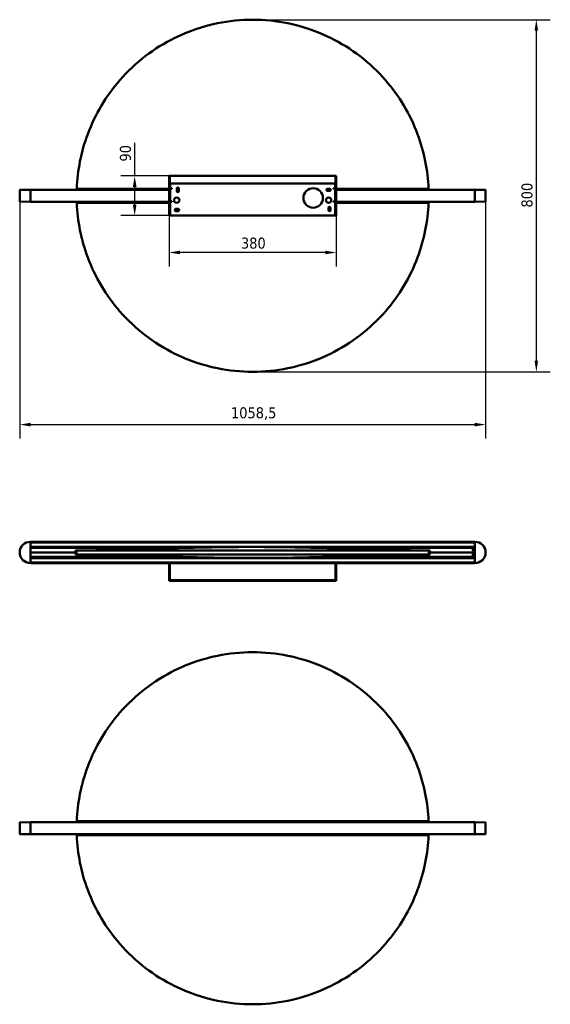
# Model space of a CAD drawing. Header units: millimetres. Extents: x 396 to 2742, y 163 to 2400.
# Tile 1 of 2: x 396 to 1601, y 163 to 2400. Entities that reach past the tile are written whole.
import ezdxf

# ---------------------------------------------------------------- set-up
doc = ezdxf.new("R2010")
doc.units = ezdxf.units.MM
doc.header["$LTSCALE"] = 10
doc.layers.add('Quota (ISO)', color=7, linetype='Continuous', lineweight=25)
doc.layers.add('Visibile (ISO)', color=7, linetype='Continuous', lineweight=50)
doc.styles.add('Testo nota (ISO)', font='tahoma.ttf')
doc.dimstyles.new('PENTA', dxfattribs={"dimscale": 10, "dimtxt": 2.5, "dimasz": 2.5, "dimexe": 3.175, "dimexo": 0, "dimgap": 0.762, "dimtad": 1, "dimrnd": 1e-08, "dimtxsty": 'Testo nota (ISO)', "dimcen": 0.09, "dimdle": 10, "dimclrd": 256, "dimclre": 256, "dimclrt": 256, "dimazin": 2, "dimtfac": 0.8, "dimtmove": 0, "dimatfit": 3, "dimfxl": 1, "dimtolj": 1, "dimlwd": -1, "dimlwe": -1, "dimarcsym": 0})

# ---------------------------------------------------------------- blocks, each defined once
blk = doc.blocks.new('*D7')
at = {"layer": 'Defpoints', "color": 0, "transparency": 16777216}
for p in [(734.9, 1954.8), (1114.9, 1954.8), (734.9, 1870.9)]:
    blk.add_point(p, dxfattribs=at)
at = {"layer": 'Quota (ISO)', "transparency": 16777216}
for p, q in [((734.9, 1954.8), (734.9, 1839.2)), ((1114.9, 1954.8), (1114.9, 1839.2)), ((1089.9, 1870.9), (759.9, 1870.9))]:
    blk.add_line(p, q, dxfattribs=at)
for points in [[(759.9, 1875.1), (759.9, 1866.8), (734.9, 1870.9)], [(1089.9, 1875.1), (1089.9, 1866.8), (1114.9, 1870.9)]]:
    blk.add_solid(points, dxfattribs=at)
at = {"layer": 'Quota (ISO)', "transparency": 16777216, "insert": (898.3, 1904.7), "char_height": 25, "attachment_point": 1, "style": 'Testo nota (ISO)'}
blk.add_mtext('\\A1;380', dxfattribs=at)
blk = doc.blocks.new('*D8')
at = {"layer": 'Defpoints', "color": 0, "transparency": 16777216}
for p in [(736.9, 2044.8), (656.9, 1954.8), (737.4, 1954.8)]:
    blk.add_point(p, dxfattribs=at)
at = {"layer": 'Quota (ISO)', "transparency": 16777216}
for p, q in [((656.9, 2044.8), (656.9, 2120.1)), ((736.9, 2044.8), (625.2, 2044.8)), ((656.9, 1979.8), (656.9, 2019.8)), ((737.4, 1954.8), (625.2, 1954.8))]:
    blk.add_line(p, q, dxfattribs=at)
for points in [[(652.7, 2019.8), (661.1, 2019.8), (656.9, 2044.8)], [(652.7, 1979.8), (661.1, 1979.8), (656.9, 1954.8)]]:
    blk.add_solid(points, dxfattribs=at)
at = {"layer": 'Quota (ISO)', "transparency": 16777216, "insert": (623.3, 2077.5), "char_height": 25, "attachment_point": 1, "rotation": 90, "style": 'Testo nota (ISO)'}
blk.add_mtext('\\A1;90', dxfattribs=at)
blk = doc.blocks.new('*D9')
at = {"layer": 'Defpoints', "color": 0, "transparency": 16777216}
for p in [(395.7, 1986.7), (1454.2, 1986.7), (1454.2, 1479.8)]:
    blk.add_point(p, dxfattribs=at)
at = {"layer": 'Quota (ISO)', "transparency": 16777216}
for p, q in [((395.7, 1986.7), (395.7, 1448.1)), ((1454.2, 1986.7), (1454.2, 1448.1)), ((420.7, 1479.8), (1429.2, 1479.8))]:
    blk.add_line(p, q, dxfattribs=at)
for points in [[(420.7, 1484), (420.7, 1475.7), (395.7, 1479.8)], [(1429.2, 1484), (1429.2, 1475.7), (1454.2, 1479.8)]]:
    blk.add_solid(points, dxfattribs=at)
at = {"layer": 'Quota (ISO)', "transparency": 16777216, "insert": (875.6, 1519.2), "char_height": 25, "attachment_point": 1, "style": 'Testo nota (ISO)'}
blk.add_mtext('\\A1;1058,5', dxfattribs=at)
blk = doc.blocks.new('*D10')
at = {"layer": 'Defpoints', "color": 0, "transparency": 16777216}
for p in [(924.9, 2399.8), (1569.4, 2399.8), (924.9, 1599.8)]:
    blk.add_point(p, dxfattribs=at)
at = {"layer": 'Quota (ISO)', "transparency": 16777216}
for p, q in [((924.9, 2399.8), (1601.1, 2399.8)), ((1569.4, 1624.8), (1569.4, 2374.8)), ((924.9, 1599.8), (1601.1, 1599.8))]:
    blk.add_line(p, q, dxfattribs=at)
for points in [[(1565.2, 2374.8), (1573.5, 2374.8), (1569.4, 2399.8)], [(1565.2, 1624.8), (1573.5, 1624.8), (1569.4, 1599.8)]]:
    blk.add_solid(points, dxfattribs=at)
at = {"layer": 'Quota (ISO)', "transparency": 16777216, "insert": (1535.6, 1973), "char_height": 25, "attachment_point": 1, "rotation": 90, "style": 'Testo nota (ISO)'}
blk.add_mtext('\\A1;800', dxfattribs=at)

msp = doc.modelspace()

# ---------------------------------------------------------------- linework, layer by layer
at = {"layer": 'Visibile (ISO)'}
for p, q in [((734.921, 2044.839), (734.921, 2044.296)), ((734.921, 2044.839), (736.421, 2044.839)), ((734.921, 2026.633), (734.921, 2044.296)), ((736.421, 2044.296), (736.421, 2044.839)), ((736.421, 2044.296), (736.421, 2026.633)), ((736.855, 2043.267), (736.855, 2044.695)), ((736.921, 2044.839), (1112.921, 2044.839)), ((736.921, 2044.296), (736.921, 2027.631)), ((1112.921, 2027.631), (1112.921, 2044.296)), ((1112.987, 2044.695), (1112.987, 2043.267)), ((1113.421, 2044.839), (1113.421, 2044.296)), ((1113.421, 2044.839), (1114.921, 2044.839)), ((1113.421, 2026.633), (1113.421, 2044.296)), ((1114.921, 2044.296), (1114.921, 2044.839)), ((1114.921, 2044.296), (1114.921, 2026.633)), ((395.919, 2013.229), (419.921, 2013.439)), ((419.921, 2013.439), (419.921, 2013.239)), ((419.921, 2013.439), (734.921, 2013.439)), ((734.921, 2026.633), (734.921, 1954.839)), ((736.421, 2026.633), (734.921, 2026.633)), ((736.421, 2026.633), (736.421, 1954.839)), ((1112.921, 2027.631), (736.921, 2027.631)), ((736.921, 2027.631), (736.921, 2026.403)), ((736.921, 2026.403), (738.512, 2026.403)), ((737.412, 2023.929), (737.412, 2023.339)), ((737.412, 2016.839), (737.412, 2023.339)), ((737.412, 2016.839), (741.162, 2016.839)), ((737.412, 1987.839), (737.412, 2015.339)), ((740.412, 2015.339), (737.412, 2015.339)), ((741.162, 2015.339), (740.412, 2015.339)), ((741.162, 2016.839), (741.162, 2015.339)), ((752.412, 2010.839), (752.412, 2015.839)), ((757.412, 2015.839), (757.412, 2010.839)), ((1094.912, 2015.839), (1099.912, 2015.839)), ((1108.662, 2016.839), (1112.412, 2016.839)), ((1108.662, 2015.339), (1108.662, 2016.839)), ((1109.412, 2015.339), (1108.662, 2015.339)), ((1109.412, 2015.339), (1112.412, 2015.339)), ((1111.313, 2026.403), (1112.921, 2026.403)), ((1112.412, 2023.339), (1112.412, 2023.929)), ((1112.412, 2023.339), (1112.412, 2016.839)), ((1112.412, 1987.839), (1112.412, 2015.339)), ((1112.921, 2026.403), (1112.921, 2027.631)), ((1113.421, 1954.839), (1113.421, 2026.633)), ((1114.921, 2026.633), (1113.421, 2026.633)), ((1114.921, 1954.839), (1114.921, 2026.633)), ((1114.921, 2013.439), (1429.921, 2013.439)), ((1429.921, 2013.439), (1429.921, 2013.239)), ((1429.921, 2013.439), (1453.923, 2013.229)), ((395.671, 1986.698), (395.671, 2012.979)), ((419.921, 1986.439), (419.921, 2013.239)), ((419.921, 2013.189), (419.921, 1986.489)), ((1099.912, 2010.839), (1094.912, 2010.839)), ((1429.921, 1986.439), (1429.921, 2013.239)), ((1429.921, 1986.489), (1429.921, 2013.189)), ((1454.171, 1986.698), (1454.171, 2012.979)), ((419.921, 1986.239), (395.919, 1986.448)), ((419.921, 1986.439), (419.921, 1986.239)), ((734.921, 1986.239), (419.921, 1986.239)), ((737.412, 1987.839), (740.412, 1987.839)), ((737.412, 1957.839), (737.412, 1986.339)), ((741.162, 1986.339), (737.412, 1986.339)), ((740.412, 1987.839), (741.162, 1987.839)), ((741.162, 1987.839), (741.162, 1986.339)), ((750.383, 1969.839), (755.383, 1969.839)), ((1096.912, 1967.339), (1096.912, 1972.339)), ((1101.912, 1972.339), (1101.912, 1967.339)), ((1108.662, 1987.839), (1109.412, 1987.839)), ((1108.662, 1986.339), (1108.662, 1987.839)), ((1112.412, 1986.339), (1108.662, 1986.339)), ((1112.412, 1987.839), (1109.412, 1987.839)), ((1112.412, 1986.339), (1112.412, 1957.839)), ((1429.921, 1986.239), (1114.921, 1986.239)), ((1453.923, 1986.448), (1429.921, 1986.239)), ((1429.921, 1986.439), (1429.921, 1986.239)), ((736.421, 1954.839), (734.921, 1954.839)), ((737.412, 1954.839), (736.421, 1954.839)), ((737.412, 1957.839), (737.412, 1954.839)), ((1112.412, 1954.839), (737.412, 1954.839)), ((755.383, 1964.839), (750.383, 1964.839)), ((1112.412, 1954.839), (1112.412, 1957.839)), ((1112.412, 1954.839), (1113.421, 1954.839)), ((1113.421, 1954.839), (1114.921, 1954.839)), ((419.921, 1213.595), (419.921, 1213.395)), ((419.921, 1213.595), (1429.921, 1213.595)), ((419.921, 1213.395), (419.921, 1212.399)), ((419.921, 1165.345), (419.921, 1213.345)), ((1429.921, 1212.199), (419.921, 1212.199)), ((1429.921, 1213.595), (1429.921, 1213.395)), ((1429.921, 1213.395), (1429.921, 1212.399)), ((1429.921, 1213.345), (1429.921, 1165.345)), ((419.921, 1201.991), (1429.921, 1201.991)), ((419.921, 1201.791), (419.921, 1200.535)), ((797.313, 1200.335), (419.921, 1200.335)), ((421.067, 1200.085), (419.921, 1200.095)), ((419.921, 1189.585), (522.421, 1189.585)), ((419.921, 1189.585), (522.421, 1189.585)), ((786.085, 1200.085), (420.921, 1200.085)), ((522.421, 1189.585), (522.421, 1193.085)), ((522.421, 1186.085), (522.421, 1189.585)), ((543.299, 1193.795), (522.717, 1193.795)), ((523.421, 1194.085), (559.106, 1194.085)), ((524.921, 1193.595), (525.241, 1193.595)), ((524.921, 1185.095), (524.921, 1193.595)), ((1429.921, 1200.335), (1052.532, 1200.335)), ((1428.921, 1200.085), (1063.76, 1200.085)), ((1290.743, 1194.085), (1326.421, 1194.085)), ((1327.125, 1193.795), (1306.546, 1193.795)), ((1324.601, 1193.595), (1324.921, 1193.595)), ((1324.921, 1185.095), (1324.921, 1193.595)), ((1326.921, 1193.085), (1326.921, 1189.585)), ((1326.921, 1189.585), (1327.421, 1189.585)), ((1326.921, 1189.585), (1326.921, 1186.085)), ((1326.921, 1189.585), (1327.421, 1189.585)), ((1327.421, 1193.085), (1327.421, 1189.585)), ((1327.421, 1189.585), (1327.421, 1186.085)), ((1327.421, 1189.585), (1429.921, 1189.585)), ((1327.421, 1189.585), (1429.921, 1189.585)), ((1425.576, 1194.718), (1424.26, 1194.73)), ((1429.921, 1200.095), (1428.775, 1200.085)), ((1429.921, 1201.791), (1429.921, 1200.535)), ((419.921, 1178.595), (429.723, 1178.68)), ((419.921, 1178.355), (797.317, 1178.355)), ((419.921, 1178.155), (419.921, 1176.899)), ((1429.921, 1176.699), (419.921, 1176.699)), ((419.921, 1166.491), (1429.921, 1166.491)), ((419.921, 1166.291), (419.921, 1165.295)), ((419.921, 1165.295), (419.921, 1165.095)), ((737.921, 1165.095), (419.921, 1165.095)), ((765.966, 1179.085), (420.921, 1179.085)), ((429.921, 1178.88), (429.921, 1179.085)), ((527.479, 1185.085), (523.421, 1185.085)), ((524.921, 1185.095), (525.241, 1185.095)), ((737.921, 1165.095), (737.921, 1164.635)), ((737.921, 1165.095), (738.884, 1165.095)), ((738.884, 1165.095), (1110.958, 1165.095)), ((1052.523, 1178.355), (1429.921, 1178.355)), ((1428.921, 1179.085), (1083.877, 1179.085)), ((1110.958, 1165.095), (1111.921, 1165.095)), ((1429.921, 1165.095), (1111.921, 1165.095)), ((1111.921, 1164.635), (1111.921, 1165.095)), ((1326.421, 1185.085), (1322.403, 1185.085)), ((1324.601, 1185.095), (1324.921, 1185.095)), ((1419.921, 1179.085), (1419.921, 1178.88)), ((1420.119, 1178.68), (1429.921, 1178.595)), ((1425.663, 1183.972), (1424.182, 1183.959)), ((1429.921, 1178.155), (1429.921, 1176.899)), ((1429.921, 1166.291), (1429.921, 1165.295)), ((1429.921, 1165.295), (1429.921, 1165.095)), ((734.921, 1162.095), (734.921, 1152.041)), ((736.421, 1162.095), (734.921, 1162.095)), ((734.921, 1152.041), (734.921, 1150.32)), ((734.921, 1125.095), (734.921, 1150.32)), ((736.421, 1162.095), (736.421, 1152.041)), ((736.421, 1150.32), (736.421, 1152.041)), ((736.421, 1150.32), (736.421, 1125.095)), ((736.855, 1151.125), (736.855, 1151.583)), ((736.921, 1162.095), (736.921, 1152.041)), ((736.921, 1150.32), (736.921, 1126.52)), ((1112.921, 1162.095), (1112.921, 1152.041)), ((1112.921, 1126.52), (1112.921, 1150.32)), ((1112.987, 1151.583), (1112.987, 1151.125)), ((1113.421, 1162.095), (1113.421, 1152.041)), ((1114.921, 1162.095), (1113.421, 1162.095)), ((1113.421, 1152.041), (1113.421, 1150.32)), ((1113.421, 1125.095), (1113.421, 1150.32)), ((1114.921, 1152.041), (1114.921, 1162.095)), ((1114.921, 1150.32), (1114.921, 1152.041)), ((1114.921, 1150.32), (1114.921, 1125.095)), ((736.421, 1125.095), (734.921, 1125.095)), ((1112.921, 1126.52), (736.921, 1126.52)), ((737.412, 1126.52), (737.412, 1125.566)), ((737.412, 1125.566), (737.412, 1125.153)), ((737.412, 1125.153), (737.412, 1125.095)), ((737.412, 1125.095), (1112.412, 1125.095)), ((1112.412, 1125.566), (1112.412, 1126.52)), ((1112.412, 1125.153), (1112.412, 1125.566)), ((1112.412, 1125.095), (1112.412, 1125.153)), ((1114.921, 1125.095), (1113.421, 1125.095)), ((395.671, 575.909), (395.671, 549.628)), ((395.919, 576.159), (419.921, 576.369)), ((419.921, 576.369), (419.921, 576.169)), ((419.921, 576.369), (1429.921, 576.369)), ((419.921, 549.369), (419.921, 576.169)), ((419.921, 576.119), (419.921, 549.419)), ((1429.921, 576.369), (1429.921, 576.169)), ((1429.921, 576.369), (1453.923, 576.159)), ((1429.921, 549.369), (1429.921, 576.169)), ((1429.921, 549.419), (1429.921, 576.119)), ((1454.171, 575.909), (1454.171, 549.628)), ((419.921, 549.169), (395.919, 549.378)), ((419.921, 549.369), (419.921, 549.169)), ((1429.921, 549.169), (419.921, 549.169)), ((1453.923, 549.378), (1429.921, 549.169)), ((1429.921, 549.369), (1429.921, 549.169))]:
    msp.add_line(p, q, dxfattribs=at)
for centre, radius in [((1062.412, 1994.839), 22.25), ((752.412, 1989.839), 6), ((1097.412, 1989.839), 6), ((1424.921, 1195.085), 0.75), ((1424.921, 1184.085), 0.75)]:
    msp.add_circle(centre, radius, dxfattribs=at)
for centre, radius, start, end in [((924.921, 1999.839), 400, 177.707557, 178.051568), ((754.912, 2015.839), 2.5, 0, 180), ((1094.912, 2013.339), 2.5, 90, 270), ((1099.912, 2013.339), 2.5, 270, 90), ((924.921, 1999.839), 400, 1.948432, 2.292443), ((395.921, 2012.979), 0.25, 90.5, 180), ((754.912, 2010.839), 2.5, 180, 0), ((1453.921, 2012.979), 0.25, 0, 89.5), ((395.921, 1986.698), 0.25, 180, 269.5), ((924.921, 1999.839), 400, 181.948432, 182.292443), ((750.383, 1967.339), 2.5, 90, 270), ((755.383, 1967.339), 2.5, 270, 90), ((1099.412, 1972.339), 2.5, 0, 180), ((924.921, 1999.839), 400, 357.707557, 358.051568), ((1453.921, 1986.698), 0.25, 270.5, 0), ((1099.412, 1967.339), 2.5, 180, 0), ((419.921, 1189.345), 24.25, 90, 270), ((1429.921, 1189.345), 24.25, 270, 90), ((420.921, 1199.085), 1, 90, 180), ((523.421, 1193.085), 1, 90, 180), ((523.421, 1186.085), 1, 180, 270), ((1325.921, 1186.085), 1, 270, 0), ((1326.421, 1193.085), 1, 0, 90), ((1326.421, 1186.085), 1, 270, 0), ((1325.921, 1193.085), 1, 0, 45.234915), ((1428.921, 1199.085), 1, 0, 90), ((420.921, 1180.085), 1, 180, 270), ((429.721, 1178.88), 0.2, 270.5, 0), ((1420.121, 1178.88), 0.2, 180, 269.5), ((1428.921, 1180.085), 1, 270, 0), ((395.921, 575.909), 0.25, 90.5, 180), ((924.921, 562.769), 400, 177.707558, 178.051568), ((924.921, 562.769), 400, 1.948432, 2.292444), ((1453.921, 575.909), 0.25, 0, 89.5), ((395.921, 549.628), 0.25, 180, 269.5), ((924.921, 562.769), 400, 181.948432, 182.292442), ((924.921, 562.769), 400, 357.707556, 358.051568), ((1453.921, 549.628), 0.25, 270.5, 0)]:
    msp.add_arc(centre, radius, start, end, dxfattribs=at)
for centre, ratio, start_param, end_param in [((742.412, 2024.608), 0.57357644, 2.43572862, 2.71451407), ((1107.412, 2024.608), 0.57357644, 0.42707859, 0.70586403), ((742.412, 1124.677), 0.81915204, 2.67493795, 2.71451407), ((1107.412, 1124.677), 0.81915204, 0.42707859, 0.4666547)]:
    msp.add_ellipse(centre, major_axis=(5, 0), ratio=ratio, start_param=start_param, end_param=end_param, dxfattribs=at)
for points, knots in [([(1324.601, 2015.839), (1323.763, 2036.763), (1321.284, 2057.592), (1312.976, 2099.216), (1307.074, 2119.927), (1282.729, 2184.967), (1257.983, 2226.484), (1191.621, 2302.637), (1149.143, 2335.309), (1070.849, 2373.837), (1038.357, 2384.938), (978.546, 2397.136), (951.767, 2399.839), (898.075, 2399.839), (871.296, 2397.136), (811.482, 2384.938), (778.989, 2373.835), (700.693, 2335.305), (658.216, 2302.633), (591.855, 2226.479), (567.11, 2184.961), (542.766, 2119.922), (536.865, 2099.212), (528.558, 2057.589), (526.079, 2036.762), (525.241, 2015.839)], [0.00008039, 0.00008039, 0.00008039, 0.00008039, 6.28246508, 6.28246508, 12.7314405, 12.7314405, 27.11253112, 27.11253112, 43.02913416, 43.02913416, 53.28577353, 53.28577353, 61.33838419, 61.33838419, 69.39101865, 69.39101865, 79.64837103, 79.64837103, 95.56485105, 95.56485105, 109.94600693, 109.94600693, 116.39465619, 116.39465619, 122.67668258, 122.67668258, 122.67668258, 122.67668258]), ([(736.855, 2043.66), (736.713, 2043.93), (736.597, 2044.177), (736.521, 2044.389), (736.457, 2044.567), (736.421, 2044.719), (736.421, 2044.839)], [0.52548515, 0.52548515, 0.52548515, 0.52548515, 0.783869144, 0.783869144, 0.783869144, 1, 1, 1, 1]), ([(525.241, 2015.839), (530.627, 2015.839), (535.934, 2015.842), (541.276, 2015.844), (558.9, 2015.851), (576.935, 2015.839), (594.703, 2015.839), (608.84, 2015.839), (622.898, 2015.832), (637.016, 2015.83), (660.412, 2015.827), (683.972, 2015.839), (707.4, 2015.839), (715.976, 2015.839), (724.562, 2015.839), (733.144, 2015.839), (733.736, 2015.839), (734.329, 2015.839), (734.921, 2015.839)], [-799.35974346, -799.35974346, -799.35974346, -799.35974346, -783.20142302, -783.20142302, -783.20142302, -729.89840916, -729.89840916, -729.89840916, -687.48595132, -687.48595132, -687.48595132, -617.20073384, -617.20073384, -617.20073384, -591.47469912, -591.47469912, -591.47469912, -589.69850001, -589.69850001, -589.69850001, -589.69850001]), ([(737.412, 2023.929), (737.412, 2024.004), (737.413, 2024.079), (737.42, 2024.338), (737.433, 2024.535), (737.484, 2024.906), (737.523, 2025.079), (737.637, 2025.441), (737.735, 2025.637), (737.861, 2025.796)], [2.431227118, 2.431227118, 2.431227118, 2.431227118, 2.453944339, 2.453944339, 2.512012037, 2.512012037, 2.570079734, 2.570079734, 2.655889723, 2.655889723, 2.655889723, 2.655889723]), ([(1111.963, 2025.796), (1112.089, 2025.637), (1112.187, 2025.441), (1112.302, 2025.079), (1112.34, 2024.906), (1112.391, 2024.535), (1112.404, 2024.338), (1112.411, 2024.079), (1112.412, 2024.004), (1112.412, 2023.929)], [1.738141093, 1.738141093, 1.738141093, 1.738141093, 1.823951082, 1.823951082, 1.882018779, 1.882018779, 1.940086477, 1.940086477, 1.962803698, 1.962803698, 1.962803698, 1.962803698]), ([(1114.921, 2015.837), (1115.514, 2015.837), (1116.108, 2015.837), (1116.701, 2015.837), (1148.731, 2015.834), (1180.848, 2015.83), (1212.829, 2015.835), (1220.282, 2015.837), (1227.727, 2015.839), (1235.191, 2015.839), (1259.629, 2015.839), (1284.312, 2015.85), (1308.57, 2015.842), (1312.389, 2015.84), (1316.198, 2015.839), (1320.046, 2015.839), (1321.564, 2015.839), (1323.083, 2015.839), (1324.601, 2015.839)], [-209.67499665, -209.67499665, -209.67499665, -209.67499665, -207.89502423, -207.89502423, -207.89502423, -111.80322791, -111.80322791, -111.80322791, -89.40960386, -89.40960386, -89.40960386, -16.0982183, -16.0982183, -16.0982183, -4.55501656, -4.55501656, -4.55501656, -0.00000005, -0.00000005, -0.00000005, -0.00000005]), ([(734.921, 1983.84), (734.328, 1983.84), (733.735, 1983.84), (733.141, 1983.84), (701.111, 1983.844), (668.994, 1983.848), (637.013, 1983.842), (629.561, 1983.841), (622.115, 1983.839), (614.651, 1983.839), (590.214, 1983.839), (565.531, 1983.827), (541.272, 1983.836), (537.453, 1983.837), (533.644, 1983.839), (529.796, 1983.839), (528.278, 1983.839), (526.76, 1983.839), (525.241, 1983.839)], [-209.67498899, -209.67498899, -209.67498899, -209.67498899, -207.89502423, -207.89502423, -207.89502423, -111.80322792, -111.80322792, -111.80322792, -89.40960286, -89.40960286, -89.40960286, -16.09821831, -16.09821831, -16.09821831, -4.55501637, -4.55501637, -4.55501637, -0.00000005, -0.00000005, -0.00000005, -0.00000005]), ([(525.241, 1983.839), (526.079, 1962.914), (528.559, 1942.086), (536.867, 1900.461), (542.768, 1879.75), (567.113, 1814.711), (591.859, 1773.193), (658.221, 1697.04), (700.699, 1664.368), (778.993, 1625.841), (811.485, 1614.739), (871.296, 1602.541), (898.075, 1599.839), (951.768, 1599.839), (978.546, 1602.541), (1038.36, 1614.74), (1070.853, 1625.842), (1149.149, 1664.372), (1191.626, 1697.044), (1257.987, 1773.198), (1282.732, 1814.716), (1307.076, 1879.755), (1312.977, 1900.466), (1321.284, 1942.088), (1323.763, 1962.915), (1324.601, 1983.839)], [0.00008039, 0.00008039, 0.00008039, 0.00008039, 6.28246508, 6.28246508, 12.7314405, 12.7314405, 27.11253112, 27.11253112, 43.02913416, 43.02913416, 53.28577352, 53.28577352, 61.33838419, 61.33838419, 69.39101865, 69.39101865, 79.64837103, 79.64837103, 95.56485106, 95.56485106, 109.94600694, 109.94600694, 116.39465619, 116.39465619, 122.67668258, 122.67668258, 122.67668258, 122.67668258]), ([(1324.601, 1983.839), (1319.215, 1983.839), (1313.909, 1983.835), (1308.566, 1983.833), (1290.942, 1983.826), (1272.907, 1983.839), (1255.14, 1983.839), (1241.002, 1983.839), (1226.945, 1983.846), (1212.827, 1983.847), (1189.431, 1983.85), (1165.87, 1983.839), (1142.442, 1983.839), (1133.867, 1983.839), (1125.28, 1983.839), (1116.699, 1983.838), (1116.106, 1983.838), (1115.514, 1983.838), (1114.921, 1983.838)], [-799.35974347, -799.35974347, -799.35974347, -799.35974347, -783.20142302, -783.20142302, -783.20142302, -729.89840927, -729.89840927, -729.89840927, -687.48595132, -687.48595132, -687.48595132, -617.20073575, -617.20073575, -617.20073575, -591.47469913, -591.47469913, -591.47469913, -589.69849235, -589.69849235, -589.69849235, -589.69849235]), ([(525.241, 1193.593), (526.079, 1193.605), (528.558, 1193.593), (536.865, 1193.591), (542.766, 1193.596), (567.11, 1193.593), (591.855, 1193.597), (658.216, 1193.592), (700.693, 1193.587), (778.989, 1193.597), (811.482, 1193.598), (871.296, 1193.594), (898.075, 1193.598), (951.767, 1193.598), (978.546, 1193.594), (1038.357, 1193.598), (1070.849, 1193.597), (1149.143, 1193.588), (1191.621, 1193.592), (1257.983, 1193.597), (1282.729, 1193.593), (1307.074, 1193.597), (1312.976, 1193.591), (1321.284, 1193.593), (1323.763, 1193.605), (1324.601, 1193.593)], [0.00008239, 0.00008239, 0.00008239, 0.00008239, 6.28211822, 6.28211822, 12.73077892, 12.73077892, 27.11195906, 27.11195906, 43.02846588, 43.02846588, 53.28583589, 53.28583589, 61.338484, 61.338484, 69.39110811, 69.39110811, 79.64776438, 79.64776438, 95.56439418, 95.56439418, 109.94550894, 109.94550894, 116.39449635, 116.39449635, 122.67689105, 122.67689105, 122.67689105, 122.67689105]), ([(525.654, 1193.596), (528.396, 1193.605), (532.914, 1193.643), (544.421, 1193.807), (550.441, 1193.911), (565.354, 1194.209), (574.564, 1194.415), (593.995, 1194.886), (603.961, 1195.142), (627.958, 1195.784), (642.325, 1196.187), (673.191, 1197.065), (689.794, 1197.545), (728.047, 1198.621), (749.881, 1199.216), (798.206, 1200.388), (824.832, 1200.939), (878.731, 1201.69), (906.115, 1201.887), (956.752, 1201.796), (980.077, 1201.582), (1026.904, 1200.892), (1050.46, 1200.407), (1100.548, 1199.211), (1127.098, 1198.477), (1178.597, 1197.015), (1203.818, 1196.281), (1244.759, 1195.166), (1261.646, 1194.733), (1287.291, 1194.147), (1296.928, 1193.954), (1310.876, 1193.722), (1316.367, 1193.653), (1321.723, 1193.607), (1323.069, 1193.6), (1324.188, 1193.596)], [0, 0, 0, 0, 3.94763118, 3.94763118, 7.2652086, 7.2652086, 11.03131097, 11.03131097, 14.60185701, 14.60185701, 19.35696663, 19.35696663, 24.60936647, 24.60936647, 31.35855205, 31.35855205, 39.44761244, 39.44761244, 47.64190041, 47.64190041, 54.64044641, 54.64044641, 61.80037821, 61.80037821, 70.00466653, 70.00466653, 78.0340741, 78.0340741, 83.96493823, 83.96493823, 88.42228639, 88.42228639, 91.96292098, 91.96292098, 93.57151881, 93.57151881, 93.57151881, 93.57151881]), ([(525.655, 1193.596), (528.408, 1193.605), (532.94, 1193.643), (540.521, 1193.752), (541.884, 1193.772), (543.288, 1193.795)], [0, 0, 0, 0, 3.95728181, 3.95728181, 4.78422826, 4.78422826, 4.78422826, 4.78422826]), ([(1306.548, 1193.795), (1311.977, 1193.708), (1316.781, 1193.649), (1321.726, 1193.607), (1323.043, 1193.6), (1324.141, 1193.596)], [88.7803665, 88.7803665, 88.7803665, 88.7803665, 91.97639199, 91.97639199, 93.54867419, 93.54867419, 93.54867419, 93.54867419]), ([(1324.601, 1185.096), (1323.763, 1185.084), (1321.284, 1185.096), (1312.976, 1185.098), (1307.074, 1185.093), (1282.729, 1185.096), (1257.983, 1185.092), (1191.621, 1185.097), (1149.143, 1185.102), (1070.849, 1185.092), (1038.357, 1185.091), (978.546, 1185.096), (951.767, 1185.092), (898.075, 1185.092), (871.296, 1185.096), (811.482, 1185.092), (778.989, 1185.092), (700.693, 1185.102), (658.216, 1185.098), (591.855, 1185.092), (567.11, 1185.097), (542.766, 1185.093), (536.865, 1185.098), (528.558, 1185.096), (526.079, 1185.084), (525.241, 1185.096)], [0.00008039, 0.00008039, 0.00008039, 0.00008039, 6.28246508, 6.28246508, 12.7314405, 12.7314405, 27.11253112, 27.11253112, 43.02913416, 43.02913416, 53.28577353, 53.28577353, 61.33838419, 61.33838419, 69.39101865, 69.39101865, 79.64837103, 79.64837103, 95.56485105, 95.56485105, 109.94600693, 109.94600693, 116.39465619, 116.39465619, 122.67668258, 122.67668258, 122.67668258, 122.67668258]), ([(1324.188, 1185.093), (1321.435, 1185.084), (1316.902, 1185.046), (1305.367, 1184.881), (1299.336, 1184.777), (1284.405, 1184.478), (1275.196, 1184.272), (1255.768, 1183.801), (1245.804, 1183.545), (1221.788, 1182.903), (1207.4, 1182.499), (1176.493, 1181.62), (1159.871, 1181.14), (1121.563, 1180.062), (1099.691, 1179.466), (1051.328, 1178.294), (1024.702, 1177.744), (970.817, 1176.996), (943.447, 1176.802), (892.837, 1176.895), (869.523, 1177.11), (822.696, 1177.802), (799.131, 1178.288), (749.022, 1179.485), (722.461, 1180.22), (670.958, 1181.682), (645.745, 1182.417), (604.87, 1183.529), (588.031, 1183.961), (562.462, 1184.545), (552.851, 1184.737), (538.916, 1184.968), (533.422, 1185.037), (528.093, 1185.082), (526.762, 1185.09), (525.654, 1185.093)], [0, 0, 0, 0, 3.95728181, 3.95728181, 7.2794149, 7.2794149, 11.04133563, 11.04133563, 14.61008236, 14.61008236, 19.37120583, 19.37120583, 24.62907953, 24.62907953, 31.38947222, 31.38947222, 39.47798961, 39.47798961, 47.66771748, 47.66771748, 54.66311678, 54.66311678, 61.82649378, 61.82649378, 70.03468235, 70.03468235, 78.06324963, 78.06324963, 83.98126051, 83.98126051, 88.43236137, 88.43236137, 91.97639199, 91.97639199, 93.57139778, 93.57139778, 93.57139778, 93.57139778]), ([(736.137, 1164.507), (736.172, 1164.533), (736.208, 1164.558), (736.244, 1164.582), (736.746, 1164.92), (737.334, 1165.095), (737.921, 1165.095)], [-0.425743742, -0.425743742, -0.425743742, -0.425743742, -0.397211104, -0.397211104, -0.397211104, 0, 0, 0, 0]), ([(737.029, 1163.301), (736.809, 1163.138), (736.627, 1162.908), (736.521, 1162.632), (736.457, 1162.466), (736.421, 1162.283), (736.421, 1162.095)], [0.425743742, 0.425743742, 0.425743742, 0.425743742, 0.783869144, 0.783869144, 0.783869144, 1, 1, 1, 1]), ([(737.921, 1164.635), (737.708, 1164.415), (737.514, 1164.127), (737.353, 1163.774), (737.301, 1163.66), (737.253, 1163.54), (737.208, 1163.415)], [-0.626759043, -0.626759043, -0.626759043, -0.626759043, -0.360276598, -0.360276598, -0.360276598, -0.274227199, -0.274227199, -0.274227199, -0.274227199]), ([(1112.634, 1163.415), (1112.494, 1163.809), (1112.318, 1164.141), (1112.123, 1164.4), (1112.057, 1164.487), (1111.99, 1164.565), (1111.921, 1164.635)], [-0.736290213, -0.736290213, -0.736290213, -0.736290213, -0.471413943, -0.471413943, -0.471413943, -0.383253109, -0.383253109, -0.383253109, -0.383253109]), ([(1113.705, 1164.507), (1113.994, 1164.293), (1114.251, 1164.022), (1114.453, 1163.704), (1114.744, 1163.246), (1114.921, 1162.685), (1114.921, 1162.095)], [-0.574256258, -0.574256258, -0.574256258, -0.574256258, -0.339065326, -0.339065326, -0.339065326, 0, 0, 0, 0]), ([(737.412, 1125.153), (737.412, 1125.168), (737.413, 1125.186), (737.42, 1125.259), (737.433, 1125.336), (737.484, 1125.528), (737.523, 1125.644), (737.637, 1125.937), (737.735, 1126.147), (737.861, 1126.374)], [2.431227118, 2.431227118, 2.431227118, 2.431227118, 2.453944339, 2.453944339, 2.512012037, 2.512012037, 2.570079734, 2.570079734, 2.655889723, 2.655889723, 2.655889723, 2.655889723]), ([(1111.963, 1126.374), (1112.089, 1126.147), (1112.187, 1125.937), (1112.302, 1125.644), (1112.34, 1125.528), (1112.391, 1125.336), (1112.404, 1125.259), (1112.411, 1125.186), (1112.412, 1125.168), (1112.412, 1125.153)], [1.738141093, 1.738141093, 1.738141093, 1.738141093, 1.823951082, 1.823951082, 1.882018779, 1.882018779, 1.940086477, 1.940086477, 1.962803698, 1.962803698, 1.962803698, 1.962803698]), ([(1324.601, 578.769), (1323.763, 599.692), (1321.284, 620.519), (1312.977, 662.142), (1307.076, 682.852), (1282.732, 747.891), (1257.987, 789.409), (1191.626, 865.563), (1149.149, 898.235), (1070.853, 936.765), (1038.36, 947.868), (978.546, 960.066), (951.767, 962.769), (898.075, 962.769), (871.296, 960.066), (811.485, 947.868), (778.993, 936.766), (700.699, 898.239), (658.221, 865.567), (591.859, 789.414), (567.113, 747.896), (542.768, 682.857), (536.866, 662.146), (528.559, 620.521), (526.079, 599.693), (525.241, 578.769)], [0.00008215, 0.00008215, 0.00008215, 0.00008215, 6.28213377, 6.28213377, 12.73081116, 12.73081116, 27.11198979, 27.11198979, 43.02849617, 43.02849617, 53.2858568, 53.2858568, 61.33850219, 61.33850219, 69.39112902, 69.39112902, 79.64779465, 79.64779465, 95.56442487, 95.56442487, 109.94554112, 109.94554112, 116.39451183, 116.39451183, 122.67689072, 122.67689072, 122.67689072, 122.67689072]), ([(525.241, 578.769), (530.626, 578.769), (535.931, 578.772), (541.272, 578.774), (558.902, 578.781), (576.943, 578.769), (594.716, 578.769), (608.848, 578.769), (622.901, 578.762), (637.013, 578.76), (660.424, 578.757), (683.999, 578.769), (707.442, 578.769), (716.003, 578.769), (724.574, 578.768), (733.141, 578.769), (765.115, 578.77), (797.018, 578.779), (828.968, 578.774), (840.503, 578.772), (852.044, 578.769), (863.578, 578.768), (884.025, 578.768), (904.473, 578.76), (924.92, 578.762), (939.048, 578.763), (953.177, 578.768), (967.305, 578.768), (985.152, 578.768), (1003.021, 578.777), (1020.872, 578.778), (1045.259, 578.78), (1069.613, 578.769), (1093.996, 578.769), (1101.565, 578.769), (1109.13, 578.768), (1116.699, 578.767), (1148.729, 578.764), (1180.846, 578.76), (1212.826, 578.765), (1220.273, 578.767), (1227.711, 578.769), (1235.169, 578.769), (1259.612, 578.769), (1284.302, 578.78), (1308.566, 578.772), (1312.384, 578.77), (1316.192, 578.769), (1320.039, 578.769), (1321.559, 578.769), (1323.08, 578.769), (1324.601, 578.769)], [-799.3595593, -799.3595593, -799.3595593, -799.3595593, -783.20504886, -783.20504886, -783.20504886, -729.88455887, -729.88455887, -729.88455887, -687.48799842, -687.48799842, -687.48799842, -617.15886597, -617.15886597, -617.15886597, -591.47683216, -591.47683216, -591.47683216, -495.62629587, -495.62629587, -495.62629587, -461.0227361, -461.0227361, -461.0227361, -399.68095086, -399.68095086, -399.68095086, -357.29590055, -357.29590055, -357.29590055, -303.75460467, -303.75460467, -303.75460467, -230.60484917, -230.60484917, -230.60484917, -207.89717838, -207.89717838, -207.89717838, -111.80531963, -111.80531963, -111.80531963, -89.43164834, -89.43164834, -89.43164834, -16.10173926, -16.10173926, -16.10173926, -4.56228868, -4.56228868, -4.56228868, 0, 0, 0, 0]), ([(1324.601, 546.769), (1319.216, 546.769), (1313.911, 546.765), (1308.57, 546.763), (1290.939, 546.756), (1272.898, 546.769), (1255.124, 546.769), (1240.992, 546.769), (1226.941, 546.776), (1212.829, 546.777), (1189.416, 546.78), (1165.839, 546.769), (1142.394, 546.769), (1133.836, 546.769), (1125.266, 546.769), (1116.701, 546.768), (1084.728, 546.767), (1052.824, 546.758), (1020.874, 546.763), (1009.34, 546.765), (997.801, 546.769), (986.267, 546.769), (965.819, 546.769), (945.371, 546.777), (924.922, 546.776), (910.796, 546.775), (896.669, 546.769), (882.542, 546.769), (864.693, 546.769), (846.823, 546.761), (828.971, 546.759), (804.584, 546.758), (780.231, 546.769), (755.849, 546.769), (748.279, 546.769), (740.714, 546.769), (733.144, 546.77), (701.114, 546.774), (668.997, 546.778), (637.016, 546.772), (629.57, 546.771), (622.132, 546.769), (614.675, 546.769), (590.231, 546.769), (565.541, 546.757), (541.276, 546.766), (537.458, 546.767), (533.65, 546.769), (529.804, 546.769), (528.283, 546.769), (526.762, 546.769), (525.241, 546.769)], [-799.35974351, -799.35974351, -799.35974351, -799.35974351, -783.20543553, -783.20543553, -783.20543553, -729.88279123, -729.88279123, -729.88279123, -687.48838238, -687.48838238, -687.48838238, -617.15320186, -617.15320186, -617.15320186, -591.47720545, -591.47720545, -591.47720545, -495.62667814, -495.62667814, -495.62667814, -461.02620655, -461.02620655, -461.02620655, -399.68133477, -399.68133477, -399.68133477, -357.30076013, -357.30076013, -357.30076013, -303.75499108, -303.75499108, -303.75499108, -230.60787136, -230.60787136, -230.60787136, -207.89755855, -207.89755855, -207.89755855, -111.8056964, -111.8056964, -111.8056964, -89.43384798, -89.43384798, -89.43384798, -16.10211837, -16.10211837, -16.10211837, -4.56304282, -4.56304282, -4.56304282, -0.00018421, -0.00018421, -0.00018421, -0.00018421]), ([(525.241, 546.769), (526.079, 525.845), (528.558, 505.018), (536.865, 463.396), (542.766, 442.685), (567.11, 377.646), (591.855, 336.128), (658.216, 259.974), (700.693, 227.302), (778.989, 188.772), (811.482, 177.67), (871.296, 165.471), (898.075, 162.769), (951.767, 162.769), (978.546, 165.471), (1038.357, 177.669), (1070.849, 188.771), (1149.143, 227.298), (1191.621, 259.97), (1257.983, 336.123), (1282.729, 377.641), (1307.074, 442.68), (1312.976, 463.391), (1321.284, 505.016), (1323.763, 525.844), (1324.601, 546.769)], [0.00008239, 0.00008239, 0.00008239, 0.00008239, 6.28211822, 6.28211822, 12.73077892, 12.73077892, 27.11195906, 27.11195906, 43.02846588, 43.02846588, 53.28583589, 53.28583589, 61.338484, 61.338484, 69.39110811, 69.39110811, 79.64776438, 79.64776438, 95.56439418, 95.56439418, 109.94550894, 109.94550894, 116.39449635, 116.39449635, 122.67689105, 122.67689105, 122.67689105, 122.67689105])]:
    msp.add_open_spline(points, degree=3, knots=knots, dxfattribs=at)
for points in [[(736.921, 2044.296), (736.831, 2044.644), (736.837, 2044.839), (736.921, 2044.839)], [(736.856, 2043.266), (736.856, 2043.22), (736.877, 2043.153), (736.921, 2043.067)], [(1112.921, 2044.839), (1113.005, 2044.839), (1113.01, 2044.642), (1112.921, 2044.296)], [(1112.921, 2043.067), (1112.965, 2043.152), (1112.986, 2043.219), (1112.986, 2043.266)], [(1113.421, 2044.839), (1113.421, 2044.576), (1113.248, 2044.157), (1112.988, 2043.661)], [(525.655, 1193.597), (525.489, 1193.596), (525.351, 1193.595), (525.241, 1193.593)], [(734.921, 1162.095), (734.921, 1163.094), (735.43, 1163.984), (736.137, 1164.507)], [(737.208, 1163.415), (737.066, 1163.014), (736.967, 1162.558), (736.921, 1162.095)], [(737.208, 1163.414), (737.146, 1163.381), (737.086, 1163.343), (737.029, 1163.301)], [(737.921, 1164.635), (737.94, 1164.655), (737.96, 1164.674), (737.98, 1164.693)], [(737.98, 1164.693), (738.265, 1164.961), (738.573, 1165.095), (738.884, 1165.095)], [(1110.958, 1165.095), (1111.268, 1165.095), (1111.572, 1164.966), (1111.862, 1164.693)], [(1111.862, 1164.693), (1111.883, 1164.674), (1111.903, 1164.654), (1111.921, 1164.635)], [(1111.921, 1165.095), (1112.551, 1165.095), (1113.182, 1164.893), (1113.705, 1164.507)], [(1112.921, 1162.095), (1112.875, 1162.566), (1112.773, 1163.022), (1112.634, 1163.415)], [(1112.813, 1163.301), (1112.755, 1163.343), (1112.696, 1163.381), (1112.634, 1163.415)], [(1113.421, 1162.095), (1113.421, 1162.594), (1113.168, 1163.038), (1112.813, 1163.301)], [(736.921, 1150.32), (736.831, 1150.817), (736.837, 1151.433), (736.921, 1152.041)], [(736.921, 1152.041), (736.878, 1151.886), (736.856, 1151.731), (736.856, 1151.583)], [(1112.986, 1151.583), (1112.986, 1151.731), (1112.964, 1151.887), (1112.921, 1152.041)], [(1112.921, 1152.041), (1113.005, 1151.437), (1113.01, 1150.813), (1112.921, 1150.32)]]:
    msp.add_open_spline(points, degree=3, dxfattribs=at)

# ---------------------------------------------------------------- dimensions: what is measured, and where the dimension line sits
at = {"layer": 'Quota (ISO)'}
for base, p1, p2, angle, override, picture, middle in [((1569.36, 2399.839), (924.921, 1599.839), (924.921, 2399.839), 90, {"dimgap": 0.762, "dimdec": 2, "dimtol": 0, "dimlim": 0, "dimtp": 0, "dimtm": 0, "dimtdec": 2, "dimtofl": 0, "dimatfit": 1}, '*D10', (1569.36, 1999.839)), ((656.903, 1954.839), (736.921, 2044.839), (737.412, 1954.839), 270, {"dimgap": 0.762, "dimdec": 2, "dimtol": 0, "dimlim": 0, "dimtp": 0, "dimtm": 0, "dimtdec": 2, "dimtofl": 0, "dimatfit": 2}, '*D8', (656.903, 2094.97)), ((1454.171, 1479.839), (395.671, 1986.698), (1454.171, 1986.698), 180, {"dimgap": 0.762, "dimdec": 2, "dimtol": 0, "dimlim": 0, "dimtp": 0, "dimtm": 0, "dimtdec": 2, "dimtofl": 0, "dimatfit": 1}, '*D9', (924.921, 1479.839))]:
    dim = msp.add_linear_dim(base=base, p1=p1, p2=p2, angle=angle, dimstyle='PENTA', override=override, dxfattribs=at)
    dim.commit()
    dim.dimension.update_dxf_attribs({"geometry": picture, "text_midpoint": middle, "dimtype": 160})
dim = msp.add_linear_dim(base=(734.921, 1870.94), p1=(1114.921, 1954.839), p2=(734.921, 1954.839), dimstyle='PENTA', override={"dimgap": 0.762, "dimdec": 2, "dimtol": 0, "dimlim": 0, "dimtp": 0, "dimtm": 0, "dimtdec": 2, "dimtofl": 0, "dimatfit": 1}, dxfattribs=at)
dim.commit()
dim.dimension.update_dxf_attribs({"geometry": '*D7', "text_midpoint": (924.921, 1870.94), "dimtype": 160})

doc.saveas('drawing.dxf')
